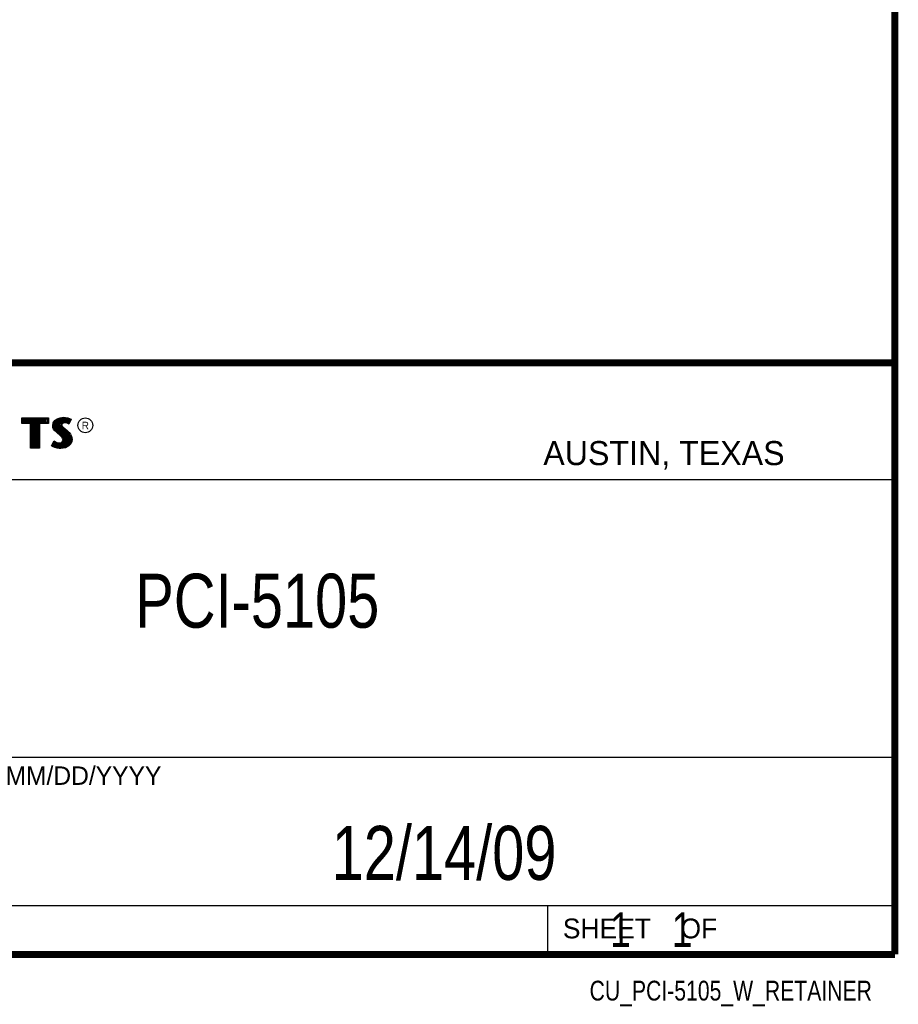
# Model space of a CAD drawing. Header units: inches. Extents: x 0.2 to 16.8, y 0.1 to 10.8.
# Tile 19 of 21: x 14.2 to 16.8, y 0.1 to 3. Entities that reach past the tile are written whole.
import ezdxf
from ezdxf.enums import TextEntityAlignment as Align

# ---------------------------------------------------------------- set-up
doc = ezdxf.new("R2010")
doc.units = ezdxf.units.IN
doc.header["$LTSCALE"] = 0.935
doc.header["$MEASUREMENT"] = 0
doc.layers.get('0').update_dxf_attribs({"linetype": 'CONTINUOUS'})
doc.styles.get("Standard").update_dxf_attribs({"font": 'txt', "width": 0.8})

msp = doc.modelspace()

# ---------------------------------------------------------------- linework, layer by layer
at = {"color": 2, "linetype": 'CONTINUOUS'}
for p, q in [((13.06524, 1.96953), (16.74504, 1.96953)), ((16.74504, 1.96953), (16.74504, 0.26053)), ((14.22365, 1.81126), (14.30046, 1.81126)), ((14.22365, 1.79499), (14.22365, 1.81126)), ((14.24884, 1.79499), (14.22365, 1.79499)), ((14.22618, 1.80873), (14.29793, 1.80873)), ((14.22618, 1.79752), (14.22618, 1.80873)), ((14.25137, 1.79752), (14.22618, 1.79752)), ((14.22819, 1.79752), (14.22819, 1.80873)), ((14.23167, 1.79752), (14.23167, 1.80873)), ((14.23514, 1.79752), (14.23514, 1.80873)), ((14.23862, 1.79752), (14.23862, 1.80873)), ((14.24209, 1.79752), (14.24209, 1.80873)), ((14.24557, 1.79752), (14.24557, 1.80873)), ((14.24884, 1.72404), (14.24884, 1.79499)), ((14.24904, 1.79752), (14.24904, 1.80873)), ((14.25137, 1.79752), (14.25252, 1.80873)), ((14.25137, 1.72656), (14.25137, 1.79752)), ((14.25599, 1.72656), (14.25599, 1.80873)), ((14.25947, 1.72656), (14.25947, 1.80873)), ((14.26295, 1.72656), (14.26295, 1.80873)), ((14.26642, 1.72656), (14.26642, 1.80873)), ((14.2699, 1.72656), (14.2699, 1.80873)), ((14.27274, 1.79752), (14.27337, 1.80873)), ((14.29793, 1.79752), (14.27274, 1.79752)), ((14.27274, 1.79752), (14.27274, 1.72656)), ((14.30046, 1.79499), (14.27527, 1.79499)), ((14.27527, 1.79499), (14.27527, 1.72404)), ((14.27685, 1.79752), (14.27685, 1.80873)), ((14.28032, 1.79752), (14.28032, 1.80873)), ((14.2838, 1.79752), (14.2838, 1.80873)), ((14.28727, 1.79752), (14.28727, 1.80873)), ((14.29075, 1.79752), (14.29075, 1.80873)), ((14.29422, 1.79752), (14.29422, 1.80873)), ((14.29793, 1.80873), (14.29793, 1.79752)), ((14.30046, 1.81126), (14.30046, 1.79499)), ((14.31325, 1.78946), (14.31475, 1.79695)), ((14.31475, 1.79695), (14.3194, 1.80385)), ((14.3158, 1.78934), (14.31713, 1.79596)), ((14.31713, 1.79596), (14.32125, 1.80207)), ((14.31855, 1.77853), (14.31855, 1.79807)), ((14.3194, 1.80385), (14.32555, 1.80834)), ((14.32125, 1.80207), (14.32678, 1.80611)), ((14.32203, 1.77481), (14.32203, 1.80264)), ((14.3255, 1.77133), (14.3255, 1.80518)), ((14.32555, 1.80834), (14.33424, 1.81179)), ((14.32678, 1.80611), (14.33486, 1.80932)), ((14.32898, 1.76843), (14.32898, 1.80699)), ((14.33245, 1.76552), (14.33245, 1.80836)), ((14.33424, 1.81179), (14.34384, 1.81284)), ((14.33486, 1.80932), (14.34389, 1.81031)), ((14.33704, 1.7936), (14.33593, 1.80943)), ((14.33867, 1.79617), (14.33704, 1.7936)), ((14.34106, 1.7979), (14.33867, 1.79617)), ((14.33941, 1.7967), (14.33941, 1.80981)), ((14.34219, 1.7956), (14.34054, 1.7944)), ((14.34424, 1.79884), (14.34106, 1.7979)), ((14.34474, 1.79635), (14.34219, 1.7956)), ((14.34288, 1.79844), (14.34288, 1.81019)), ((14.34384, 1.81284), (14.35029, 1.81239)), ((14.34389, 1.81031), (14.34994, 1.80988)), ((14.34737, 1.79919), (14.34424, 1.79884)), ((14.34744, 1.79665), (14.34474, 1.79635)), ((14.34636, 1.79907), (14.34636, 1.81013)), ((14.35061, 1.79902), (14.34737, 1.79919)), ((14.35029, 1.7965), (14.34744, 1.79665)), ((14.34983, 1.79906), (14.34983, 1.80989)), ((14.34994, 1.80988), (14.35666, 1.80845)), ((14.35029, 1.81239), (14.35734, 1.81089)), ((14.35479, 1.7956), (14.35029, 1.7965)), ((14.35542, 1.79805), (14.35061, 1.79902)), ((14.35331, 1.79848), (14.35331, 1.80917)), ((14.35719, 1.79485), (14.35479, 1.7956)), ((14.35826, 1.79717), (14.35542, 1.79805)), ((14.35666, 1.80845), (14.36074, 1.80705)), ((14.35678, 1.79763), (14.35678, 1.80841)), ((14.35959, 1.79335), (14.35719, 1.79485)), ((14.35734, 1.81089), (14.36169, 1.80939)), ((14.35857, 1.79697), (14.35826, 1.79717)), ((14.36307, 1.80596), (14.35857, 1.79697)), ((14.36649, 1.80715), (14.35959, 1.79335)), ((14.36026, 1.80033), (14.36026, 1.80721)), ((14.36074, 1.80705), (14.36307, 1.80596)), ((14.36169, 1.80939), (14.36649, 1.80715)), ((14.31385, 1.78376), (14.31325, 1.78946)), ((14.3158, 1.77866), (14.31385, 1.78376)), ((14.31633, 1.78435), (14.3158, 1.78934)), ((14.3185, 1.77476), (14.3158, 1.77866)), ((14.31805, 1.77985), (14.31633, 1.78435)), ((14.32044, 1.77639), (14.31805, 1.77985)), ((14.32375, 1.76952), (14.3185, 1.77476)), ((14.32545, 1.77138), (14.32044, 1.77639)), ((14.33574, 1.75947), (14.32375, 1.76952)), ((14.33745, 1.76134), (14.32545, 1.77138)), ((14.33593, 1.76261), (14.33679, 1.7911)), ((14.33704, 1.7936), (14.33679, 1.7911)), ((14.33679, 1.7911), (14.33761, 1.78743)), ((14.33761, 1.78743), (14.34129, 1.78287)), ((14.33949, 1.79275), (14.33934, 1.79125)), ((14.33934, 1.79125), (14.33994, 1.78856)), ((14.33941, 1.75939), (14.33941, 1.7852)), ((14.34054, 1.7944), (14.33949, 1.79275)), ((14.33994, 1.78856), (14.34309, 1.78466)), ((14.34129, 1.78287), (14.35294, 1.77319)), ((14.34288, 1.75517), (14.34288, 1.78155)), ((14.34309, 1.78466), (14.35464, 1.77506)), ((14.34636, 1.72661), (14.34636, 1.77866)), ((14.34983, 1.72707), (14.34983, 1.77577)), ((14.35294, 1.77319), (14.35598, 1.77015)), ((14.35331, 1.7293), (14.35331, 1.77282)), ((14.35464, 1.77506), (14.35779, 1.77192)), ((14.35598, 1.77015), (14.35902, 1.76697)), ((14.35678, 1.7306), (14.35678, 1.76931)), ((14.35779, 1.77192), (14.36094, 1.76862)), ((14.35902, 1.76697), (14.36239, 1.76262)), ((14.36094, 1.76862), (14.36454, 1.76397)), ((14.3092, 1.73054), (14.317, 1.74493)), ((14.31252, 1.73136), (14.31784, 1.74119)), ((14.317, 1.74493), (14.3203, 1.74253)), ((14.31784, 1.74119), (14.31898, 1.74036)), ((14.31855, 1.72796), (14.31898, 1.74036)), ((14.31898, 1.74036), (14.32261, 1.73855)), ((14.3203, 1.74253), (14.3236, 1.74088)), ((14.32203, 1.72722), (14.32203, 1.73875)), ((14.32261, 1.73855), (14.32738, 1.7369)), ((14.3236, 1.74088), (14.32795, 1.73938)), ((14.32795, 1.73938), (14.33185, 1.73893)), ((14.33185, 1.73893), (14.33544, 1.73923)), ((14.33544, 1.73923), (14.33814, 1.74028)), ((14.33964, 1.75557), (14.33574, 1.75947)), ((14.33602, 1.73675), (14.33935, 1.73804)), ((14.34163, 1.75716), (14.33745, 1.76134)), ((14.33814, 1.74028), (14.34069, 1.74208)), ((14.33935, 1.73804), (14.34257, 1.74031)), ((14.33941, 1.7257), (14.33941, 1.73806)), ((14.34189, 1.75198), (14.33964, 1.75557)), ((14.34069, 1.74208), (14.34219, 1.74448)), ((14.34423, 1.75301), (14.34163, 1.75716)), ((14.34294, 1.74823), (14.34189, 1.75198)), ((14.34219, 1.74448), (14.34294, 1.74823)), ((14.34257, 1.74031), (14.34458, 1.74353)), ((14.34288, 1.72615), (14.34288, 1.74053)), ((14.34554, 1.74833), (14.34423, 1.75301)), ((14.34458, 1.74353), (14.34554, 1.74833)), ((14.36026, 1.73444), (14.36026, 1.76537)), ((14.36239, 1.76262), (14.36489, 1.75763)), ((14.3657, 1.7434), (14.36314, 1.73763)), ((14.36373, 1.73828), (14.36489, 1.75763)), ((14.36454, 1.76397), (14.36724, 1.75857)), ((14.36489, 1.75763), (14.36609, 1.75375)), ((14.36814, 1.74268), (14.36529, 1.73624)), ((14.3665, 1.74848), (14.3657, 1.7434)), ((14.36609, 1.75375), (14.3665, 1.74848)), ((14.36724, 1.75857), (14.36859, 1.75423)), ((14.36904, 1.74838), (14.36814, 1.74268)), ((14.36859, 1.75423), (14.36904, 1.74838)), ((14.27527, 1.72404), (14.24884, 1.72404)), ((14.27274, 1.72656), (14.25137, 1.72656)), ((14.31415, 1.72724), (14.3092, 1.73054)), ((14.31534, 1.72949), (14.31252, 1.73136)), ((14.31895, 1.72529), (14.31415, 1.72724)), ((14.31508, 1.72959), (14.31508, 1.73608)), ((14.31969, 1.72772), (14.31534, 1.72949)), ((14.326, 1.72379), (14.31895, 1.72529)), ((14.32645, 1.72628), (14.31969, 1.72772)), ((14.3255, 1.72642), (14.3255, 1.73755)), ((14.332, 1.72289), (14.326, 1.72379)), ((14.33223, 1.72541), (14.32645, 1.72628)), ((14.32738, 1.7369), (14.3318, 1.73639)), ((14.32898, 1.7259), (14.32898, 1.73672)), ((14.3318, 1.73639), (14.33602, 1.73675)), ((14.33634, 1.72274), (14.332, 1.72289)), ((14.33622, 1.72528), (14.33223, 1.72541)), ((14.33245, 1.72538), (14.33245, 1.73632)), ((14.33593, 1.72524), (14.33593, 1.73671)), ((14.34918, 1.72698), (14.33622, 1.72528)), ((14.34999, 1.72454), (14.33634, 1.72274)), ((14.35799, 1.73194), (14.34918, 1.72698)), ((14.35959, 1.72994), (14.34999, 1.72454)), ((14.36314, 1.73763), (14.35799, 1.73194)), ((14.36529, 1.73624), (14.35959, 1.72994)), ((13.06532, 1.63288), (16.75003, 1.63288)), ((13.06524, 0.82953), (16.74504, 0.82953)), ((13.06524, 0.40053), (16.74504, 0.40053)), ((15.74504, 0.40053), (15.74504, 0.26053)), ((13.06524, 0.26053), (16.74504, 0.26053)), ((15.74616, 0.26074), (16.74616, 0.26074)), ((15.74616, 0.26074), (15.74616, 0.26024)), ((15.74616, 0.26024), (16.74616, 0.26024)), ((16.74616, 0.26074), (16.74616, 0.26024))]:
    msp.add_line(p, q, dxfattribs=at)
at = {"color": 7, "linetype": 'CONTINUOUS', "const_width": 0.02}
for points in [[(16.75, 0.25859), (16.75, 10.75859)], [(11.47181, 1.97017), (16.75, 1.97072)], [(0.25, 0.25859), (16.75, 0.25859)]]:
    msp.add_lwpolyline(points, dxfattribs=at)
at = {"color": 2, "linetype": 'CONTINUOUS'}
msp.add_circle((14.40744, 1.78964), 0.02154, dxfattribs=at)

# ---------------------------------------------------------------- texts
for s, height, p in [('R', 0.02174, (14.39705, 1.77824)), ('AUSTIN, TEXAS', 0.069617, (15.73268, 1.67446)), ('MM/DD/YYYY', 0.053254, (14.1765, 0.74944)), ('SHEET    OF', 0.057262, (15.78922, 0.30524))]:
    msp.add_text(s, height=height, dxfattribs=at).set_placement(p)
at = {"color": 2, "linetype": 'CONTINUOUS', "width": 0.8}
msp.add_text('CU_PCI-5105_W_RETAINER', height=0.057262, dxfattribs=at).set_placement((16.68366, 0.12536), align=Align.RIGHT)
at = {"color": 7, "linetype": 'CONTINUOUS'}
for s, insert, char_height, width, attachment_point in [('PCI-5105\\P ', (14.90514, 1.36034), 0.15625, 1, 2), ('12/14/09 ', (15.44554, 0.63066), 0.15625, 1.125, 2), ('    1    1', (15.80754, 0.38053), 0.1, 0.8, 1)]:
    msp.add_mtext(s, dxfattribs=dict(at, insert=insert, char_height=char_height, width=width, attachment_point=attachment_point))

doc.saveas('drawing.dxf')
